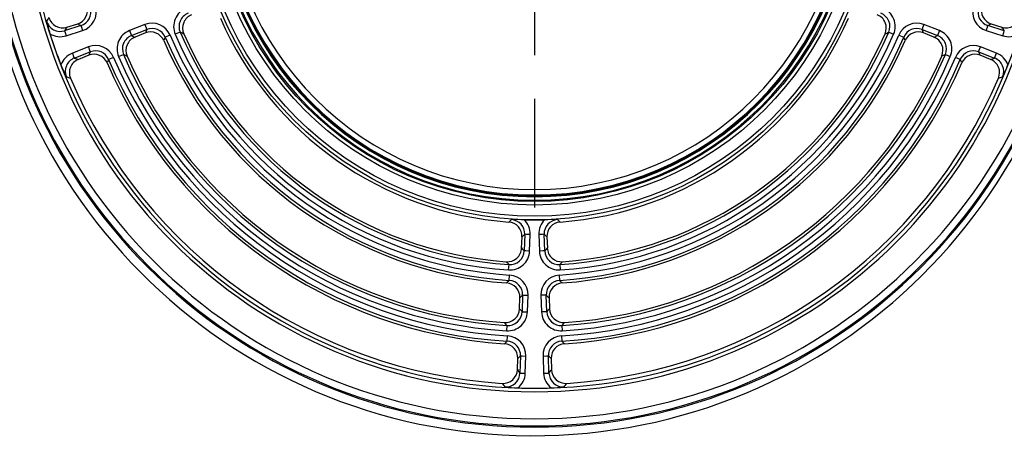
# Model space of a CAD drawing. Header units: millimetres. Extents: x 113 to 1178, y 702 to 1606.
# Tile 2 of 6: x 252 to 527, y 1005 to 1123. Entities that reach past the tile are written whole.
import ezdxf
from ezdxf.lldxf.tags import DXFTag

# ---------------------------------------------------------------- set-up
doc = ezdxf.new("R2010")
doc.units = ezdxf.units.MM
doc.layers.add('Default', color=7, linetype='Continuous')
tags = doc.linetypes.add('CENTER2', pattern=[28.575, 19.05, -3.175, 3.175, -3.175]).pattern_tags.tags
tags[10:11] = [DXFTag(74, 4), DXFTag(75, 0), DXFTag(340, '0'), DXFTag(46, 0.0), DXFTag(50, 0.0), DXFTag(44, 0.0), DXFTag(45, 0.0)]
tags[8:9] = [DXFTag(74, 4), DXFTag(75, 0), DXFTag(340, '0'), DXFTag(46, 0.0), DXFTag(50, 0.0), DXFTag(44, 0.0), DXFTag(45, 0.0)]
tags[6:7] = [DXFTag(74, 4), DXFTag(75, 0), DXFTag(340, '0'), DXFTag(46, 0.0), DXFTag(50, 0.0), DXFTag(44, 0.0), DXFTag(45, 0.0)]
tags[4:5] = [DXFTag(74, 4), DXFTag(75, 0), DXFTag(340, '0'), DXFTag(46, 0.0), DXFTag(50, 0.0), DXFTag(44, 0.0), DXFTag(45, 0.0)]

# ---------------------------------------------------------------- blocks, each defined once
blk = doc.blocks.new('SEANNOT_GROUP3')
at = {"layer": 'Default', "color": 136, "linetype": 'CENTER2'}
for p, q in [((395.89, 1223.86), (395.89, 1254.22)), ((395.89, 1211.61), (395.89, 1113.61)), ((334.64, 1162.61), (304.28, 1162.61)), ((444.89, 1162.61), (346.89, 1162.61)), ((457.14, 1162.61), (487.51, 1162.61)), ((395.89, 1101.36), (395.89, 1070.99))]:
    blk.add_line(p, q, dxfattribs=at)

msp = doc.modelspace()

# ---------------------------------------------------------------- linework, layer by layer
at = {"color": 7, "linetype": 'Continuous'}
for p, q in [((269.13, 1121.85), (264.55, 1120.4)), ((264.55, 1120.4), (264.69, 1119.95)), ((265, 1118.98), (269.58, 1120.42)), ((265.21, 1121.4), (268.2, 1122.35)), ((269.13, 1121.85), (269.27, 1121.39)), ((269.27, 1121.39), (269.58, 1120.42)), ((287, 1122.13), (282.68, 1120.43)), ((282.68, 1120.43), (283.05, 1119.49)), ((283.23, 1119.04), (287.55, 1120.74)), ((287, 1122.13), (287.37, 1121.19)), ((287.37, 1121.19), (287.55, 1120.74)), ((504.41, 1121.19), (504.23, 1120.74)), ((504.23, 1120.74), (508.55, 1119.04)), ((504.78, 1122.13), (504.41, 1121.19)), ((509.1, 1120.43), (504.78, 1122.13)), ((509.1, 1120.43), (508.73, 1119.49)), ((522.2, 1120.42), (522.51, 1121.39)), ((522.2, 1120.42), (526.78, 1118.98)), ((522.51, 1121.39), (522.65, 1121.85)), ((527.23, 1120.4), (522.65, 1121.85)), ((523.58, 1122.35), (526.58, 1121.4)), ((527.09, 1119.95), (527.23, 1120.4)), ((264.69, 1119.95), (265, 1118.98)), ((283.05, 1119.49), (283.23, 1119.04)), ((287.14, 1119.77), (284.23, 1118.62)), ((294.05, 1119.18), (292.67, 1118.6)), ((296.85, 1119.99), (295.48, 1119.4)), ((494.93, 1119.99), (496.3, 1119.4)), ((497.73, 1119.18), (499.11, 1118.6)), ((507.55, 1118.62), (504.64, 1119.77)), ((508.73, 1119.49), (508.55, 1119.04)), ((526.78, 1118.98), (527.09, 1119.95)), ((271.18, 1115.9), (266.71, 1114.14)), ((271.18, 1115.9), (271.55, 1114.96)), ((271.55, 1114.96), (271.73, 1114.51)), ((520.06, 1114.51), (520.23, 1114.96)), ((520.23, 1114.96), (520.6, 1115.9)), ((525.07, 1114.14), (520.6, 1115.9)), ((266.71, 1114.14), (267.08, 1113.2)), ((267.08, 1113.2), (267.26, 1112.75)), ((267.26, 1112.75), (271.73, 1114.51)), ((271.32, 1113.54), (268.4, 1112.39)), ((278.23, 1112.93), (276.86, 1112.35)), ((279.65, 1113.19), (281.02, 1113.78)), ((510.76, 1113.78), (512.13, 1113.19)), ((514.92, 1112.35), (513.55, 1112.93)), ((520.06, 1114.51), (524.52, 1112.75)), ((523.38, 1112.39), (520.46, 1113.54)), ((524.52, 1112.75), (524.7, 1113.2)), ((524.7, 1113.2), (525.07, 1114.14)), ((392.3, 1059.67), (392.41, 1062.8)), ((393.19, 1063.5), (393.02, 1058.86)), ((393.67, 1063.49), (393.19, 1063.5)), ((394.68, 1063.45), (393.67, 1063.49)), ((394.52, 1058.81), (394.68, 1063.45)), ((398.12, 1063.49), (397.1, 1063.45)), ((397.1, 1063.45), (397.26, 1058.81)), ((398.6, 1063.5), (398.12, 1063.49)), ((398.76, 1058.86), (398.6, 1063.5)), ((399.38, 1062.8), (399.49, 1059.67)), ((393.5, 1058.85), (393.02, 1058.86)), ((394.52, 1058.81), (393.5, 1058.85)), ((398.28, 1058.85), (397.26, 1058.81)), ((398.76, 1058.86), (398.28, 1058.85)), ((388.68, 1053.53), (388.78, 1055.03)), ((403, 1055.03), (403.1, 1053.53)), ((388.86, 1050.62), (388.95, 1052.11)), ((402.83, 1052.11), (402.92, 1050.62)), ((392.59, 1046.51), (392.43, 1041.87)), ((392.59, 1046.51), (393.07, 1046.49)), ((393.07, 1046.49), (394.09, 1046.45)), ((393.92, 1041.81), (394.09, 1046.45)), ((398.71, 1046.49), (397.7, 1046.45)), ((397.7, 1046.45), (397.86, 1041.81)), ((399.19, 1046.51), (398.71, 1046.49)), ((399.35, 1041.87), (399.19, 1046.51)), ((391.7, 1042.67), (391.81, 1045.8)), ((399.97, 1045.8), (400.08, 1042.67)), ((392.43, 1041.87), (392.91, 1041.85)), ((392.91, 1041.85), (393.92, 1041.81)), ((398.87, 1041.85), (397.86, 1041.81)), ((399.35, 1041.87), (398.87, 1041.85)), ((388.2, 1038.03), (388.11, 1036.54)), ((403.58, 1038.03), (403.67, 1036.54)), ((388.25, 1033.63), (388.34, 1035.12)), ((403.44, 1035.12), (403.53, 1033.63)), ((392, 1029.51), (391.83, 1024.71)), ((392, 1029.51), (392.48, 1029.49)), ((392.48, 1029.49), (393.49, 1029.46)), ((393.32, 1024.66), (393.49, 1029.46)), ((398.29, 1029.46), (399.3, 1029.49)), ((398.29, 1029.46), (398.46, 1024.66)), ((399.3, 1029.49), (399.78, 1029.51)), ((399.95, 1024.71), (399.78, 1029.51)), ((391.11, 1025.67), (391.22, 1028.8)), ((400.56, 1028.8), (400.67, 1025.67)), ((391.83, 1024.71), (392.31, 1024.7)), ((392.31, 1024.7), (393.32, 1024.66)), ((398.46, 1024.66), (399.47, 1024.7)), ((399.47, 1024.7), (399.95, 1024.71))]:
    msp.add_line(p, q, dxfattribs=at)
for radius in [95.08, 94.08, 90.93, 89.93]:
    msp.add_circle((395.89, 1162.61), radius, dxfattribs=at)
for centre, radius, start, end in [((395.21, 1112.36), 282, 138.043, 41.492), ((395.21, 1112.36), 272, 136.136, 43.3991), ((395.41, 1161.71), 154.5, 179.7675, 359.7675), ((395.89, 1162.61), 153, 180, 0), ((395.89, 1162.61), 152.66, 180, 0), ((395.89, 1162.61), 150.67, 180, 0), ((395.89, 1162.61), 143.13, 180, 0), ((395.89, 1162.61), 142.13, 180, 360), ((395.89, 1162.61), 89.59, 180, 0), ((395.89, 1162.61), 88.6, 180, 0), ((395.89, 1162.61), 88.33, 180, 0), ((395.89, 1162.61), 88.33, 180, 0), ((395.89, 1162.61), 88.12, 180, 0), ((395.89, 1162.61), 86.62, 180, 0), ((267.01, 1126.14), 3.98, 287.4343, 15.861), ((267.95, 1125.64), 3.96, 287.2099, 16.4007), ((267.94, 1125.64), 5.47, 287.4245, 16.186), ((300.5, 1121.57), 5.47, 111.4125, 203.37), ((491.28, 1121.57), 5.47, 336.6221, 68.5954), ((523.84, 1125.64), 5.47, 163.8073, 252.5822), ((523.83, 1125.63), 3.96, 163.5875, 252.802), ((524.77, 1126.14), 3.98, 164.139, 252.5657), ((718.26, 831.19), 543.73, 147.4034, 147.5313), ((299.85, 1131.77), 41.25, 192.1466, 197.2287), ((263.33, 1124.17), 3.96, 195.87, 287.9633), ((264, 1125.19), 3.98, 195.7861, 287.6499), ((300.49, 1121.58), 3.96, 111.1801, 203.6024), ((301.51, 1121.15), 3.98, 111.4162, 203.7993), ((395.89, 1162.61), 95.96, 203.7849, 265.7151), ((395.89, 1162.61), 95.96, 274.2849, 336.2151), ((490.27, 1121.15), 3.98, 336.2007, 68.5838), ((491.3, 1121.58), 3.96, 336.3837, 68.8339), ((527.78, 1125.19), 3.98, 252.3501, 344.2139), ((693.29, 839.03), 512.83, 146.5902, 146.7238), ((450.08, 1459.39), 382.99, 241.6475, 241.8052), ((284.68, 1115.34), 5.47, 111.4135, 203.1181), ((289.01, 1117.04), 5.47, 23.0181, 111.5747), ((596.55, 991.46), 334.96, 157.2966, 157.4765), ((289.02, 1117.06), 3.96, 22.8045, 111.7883), ((502.77, 1117.04), 5.47, 68.4253, 156.9819), ((502.76, 1117.06), 3.96, 68.2117, 157.1955), ((195.27, 991.48), 334.92, 22.5235, 22.7035), ((507.1, 1115.34), 5.47, 336.8741, 68.5943), ((341.69, 1459.43), 383.02, 298.1948, 298.3525), ((98.39, 838.96), 512.95, 33.2762, 33.4098), ((263.34, 1124.21), 5.48, 238.1527, 287.5852), ((395.89, 1162.61), 142.12, 197.6367, 201.3633), ((284.66, 1115.35), 3.96, 111.1826, 203.3491), ((285.68, 1114.92), 3.98, 111.4175, 203.4842), ((412.97, 1428.68), 335.72, 247.2657, 247.4507), ((288.61, 1116.07), 3.98, 23.3877, 111.5649), ((583.27, 991.02), 317.37, 156.2979, 156.4847), ((395.89, 1162.61), 112.96, 203.4526, 266.0474), ((395.89, 1162.61), 112.21, 203.0928, 266.4072), ((395.89, 1162.61), 110.71, 203.0928, 266.4072), ((395.89, 1162.61), 109.31, 203.2825, 266.2175), ((395.89, 1162.61), 107.82, 203.2825, 266.2175), ((418.85, 1398.08), 303.67, 246.3136, 246.5228), ((395.89, 1162.61), 107.06, 203.7155, 265.7845), ((395.89, 1162.61), 110.71, 273.5928, 336.9072), ((395.89, 1162.61), 112.21, 273.5928, 336.9072), ((395.89, 1162.61), 107.82, 273.7825, 336.7175), ((395.89, 1162.61), 109.31, 273.7825, 336.7175), ((395.89, 1162.61), 112.96, 273.9526, 336.5474), ((395.89, 1162.61), 107.06, 274.2155, 336.2845), ((372.95, 1398.04), 303.63, 293.4772, 293.6864), ((208.55, 991.04), 317.33, 23.5153, 23.7021), ((503.17, 1116.07), 3.98, 68.4351, 156.6123), ((378.83, 1428.64), 335.68, 292.5493, 292.7343), ((506.1, 1114.92), 3.98, 336.5158, 68.5825), ((507.12, 1115.35), 3.96, 336.6372, 68.8312), ((528.44, 1124.21), 5.48, 252.4148, 301.8473), ((273.19, 1110.81), 5.47, 22.814, 111.5755), ((273.2, 1110.83), 3.96, 22.5993, 111.7901), ((518.59, 1110.81), 5.47, 68.4245, 157.186), ((518.58, 1110.83), 3.96, 68.2099, 157.4007), ((268.71, 1109.04), 5.48, 111.4148, 160.8473), ((268.68, 1109.06), 3.96, 111.0367, 203.13), ((269.85, 1108.69), 3.98, 111.3501, 203.2139), ((423.42, 1601.36), 512.95, 252.2762, 252.4098), ((624.81, 966.05), 383.02, 157.1948, 157.3525), ((272.78, 1109.84), 3.98, 23.139, 111.5657), ((611.61, 965.58), 365.51, 156.3254, 156.4882), ((395.89, 1162.61), 129.21, 202.8895, 266.6105), ((395.89, 1162.61), 127.71, 202.8895, 266.6105), ((395.89, 1162.61), 126.31, 203.0316, 266.4684), ((395.89, 1162.61), 124.82, 203.0316, 266.4684), ((422.25, 1436.06), 351.87, 246.3371, 246.5167), ((395.89, 1162.61), 124.06, 203.4017, 266.0983), ((395.89, 1162.61), 127.71, 273.3895, 337.1105), ((395.89, 1162.61), 129.21, 273.3895, 337.1105), ((395.89, 1162.61), 124.82, 273.5316, 336.9684), ((395.89, 1162.61), 126.31, 273.5316, 336.9684), ((395.89, 1162.61), 124.06, 273.9017, 336.5983), ((369.55, 1436.02), 351.83, 293.4833, 293.6629), ((180.21, 965.6), 365.48, 23.5118, 23.6746), ((519, 1109.84), 3.98, 68.4343, 156.861), ((167.01, 966.07), 382.99, 22.6475, 22.8052), ((368.4, 1601.24), 512.83, 287.5902, 287.7238), ((521.94, 1108.69), 3.98, 336.7861, 68.6499), ((523.1, 1109.06), 3.96, 336.87, 68.9633), ((523.07, 1109.04), 5.48, 19.1527, 68.5852), ((301.52, 1125.99), 40.9, 201.7494, 206.8753), ((395.89, 1162.61), 129.96, 203.2047, 266.2953), ((395.89, 1162.61), 129.96, 273.7047, 336.7953), ((489.94, 1126.14), 41.25, 333.1466, 338.2287), ((437.89, 1623.17), 543.87, 251.4687, 251.5966), ((395.89, 1162.61), 141.07, 203.1631, 266.3369), ((395.89, 1162.61), 141.07, 273.6631, 336.8369), ((353.93, 1623.04), 543.73, 288.4034, 288.5313), ((205.11, 1263.68), 269.13, 313.0207, 313.2397), ((388.43, 1062.94), 3.98, 357.9361, 85.7789), ((388.59, 891.73), 175.89, 88.5527, 89.7132), ((389.22, 1063.66), 3.96, 357.7141, 86.42), ((395.89, 1162.61), 95.09, 268.2783, 271.7217), ((389.21, 1063.65), 5.48, 357.9461, 45.6531), ((402.58, 1063.65), 5.48, 134.3469, 182.0539), ((402.56, 1063.66), 3.96, 93.58, 182.2859), ((403.22, 889.92), 177.7, 90.2928, 91.4414), ((403.35, 1062.94), 3.98, 94.2211, 182.0639), ((586.72, 1263.73), 269.2, 226.7603, 226.9793), ((201.02, 1276.43), 286.82, 311.8573, 312.0669), ((590.81, 1276.48), 286.89, 227.9331, 228.1426), ((388.32, 1059.8), 3.98, 265.7007, 358.0838), ((389.05, 1058.99), 5.47, 266.13, 358.0875), ((389.06, 1058.98), 3.96, 265.8976, 358.3199), ((606.4, 1251.72), 287.61, 221.8924, 222.109), ((402.73, 1058.99), 5.47, 181.9125, 273.87), ((185.36, 1251.75), 287.65, 317.891, 318.1075), ((402.72, 1058.98), 3.96, 181.6801, 274.1024), ((403.46, 1059.8), 3.98, 181.9162, 274.2993), ((610.17, 1262.82), 303.63, 222.9772, 223.1864), ((181.59, 1262.85), 303.67, 316.8136, 317.0228), ((388.62, 1046.65), 5.47, 357.9253, 86.4819), ((403.16, 1046.65), 5.47, 93.5181, 182.0747), ((171.63, 1281.94), 317.33, 313.0153, 313.2021), ((387.83, 1045.94), 3.98, 357.9351, 86.1123), ((388.63, 1046.66), 3.96, 357.7117, 86.6955), ((403.15, 1046.66), 3.96, 93.3045, 182.2883), ((403.95, 1045.94), 3.98, 93.8877, 182.0649), ((620.18, 1281.96), 317.37, 226.7979, 226.9847), ((167.61, 1294.6), 334.92, 312.0235, 312.2035), ((624.2, 1294.63), 334.96, 227.7966, 227.9765), ((387.73, 1042.8), 3.98, 266.0158, 358.0825), ((388.46, 1042), 5.47, 266.3819, 358.0865), ((388.47, 1041.98), 3.96, 266.1509, 358.3174), ((640.97, 1267.5), 335.68, 222.0493, 222.2343), ((403.33, 1042), 5.47, 181.9135, 273.6181), ((150.79, 1267.52), 335.72, 317.7657, 317.9507), ((403.31, 1041.98), 3.96, 181.6826, 273.8491), ((404.06, 1042.8), 3.98, 181.9175, 273.9842), ((644.83, 1278.7), 351.83, 222.9833, 223.1629), ((146.92, 1278.73), 351.87, 316.8371, 317.0167), ((388.02, 1029.66), 5.47, 357.9245, 86.686), ((403.76, 1029.66), 5.47, 93.314, 182.0755), ((138.18, 1300.16), 365.48, 313.0118, 313.1746), ((387.24, 1028.95), 3.98, 357.9343, 86.361), ((388.04, 1029.67), 3.96, 357.7099, 86.9007), ((403.74, 1029.67), 3.96, 93.0993, 182.2901), ((404.54, 1028.95), 3.98, 93.639, 182.0657), ((653.62, 1300.19), 365.51, 226.8254, 226.9882), ((134.22, 1312.76), 382.99, 312.1475, 312.3052), ((657.59, 1312.78), 383.02, 227.6948, 227.8525), ((387.14, 1025.79), 3.98, 266.2861, 358.1499), ((387.88, 1024.82), 3.96, 266.37, 358.4633), ((800.19, 1334.94), 512.83, 217.0902, 217.2238), ((387.85, 1024.84), 5.48, 308.6527, 358.0852), ((403.94, 1024.84), 5.48, 181.9148, 231.3473), ((-8.5, 1335.01), 512.95, 322.7762, 322.9098), ((403.91, 1024.82), 3.96, 181.5367, 273.63), ((404.65, 1025.79), 3.98, 181.8501, 273.7139), ((815.9, 1355.86), 543.73, 217.9034, 218.0313), ((-24.23, 1355.94), 543.87, 321.9687, 322.0966), ((392.9, 1061.78), 41.25, 262.6466, 267.7287), ((395.89, 1162.61), 142.12, 268.1367, 271.8633), ((398.91, 1061.43), 40.9, 272.2494, 277.3753)]:
    msp.add_arc(centre, radius, start, end, dxfattribs=at)

# ---------------------------------------------------------------- block references
at = {"layer": 'Default'}
msp.add_blockref('SEANNOT_GROUP3', (0, 0), dxfattribs=at)

doc.saveas('drawing.dxf')
